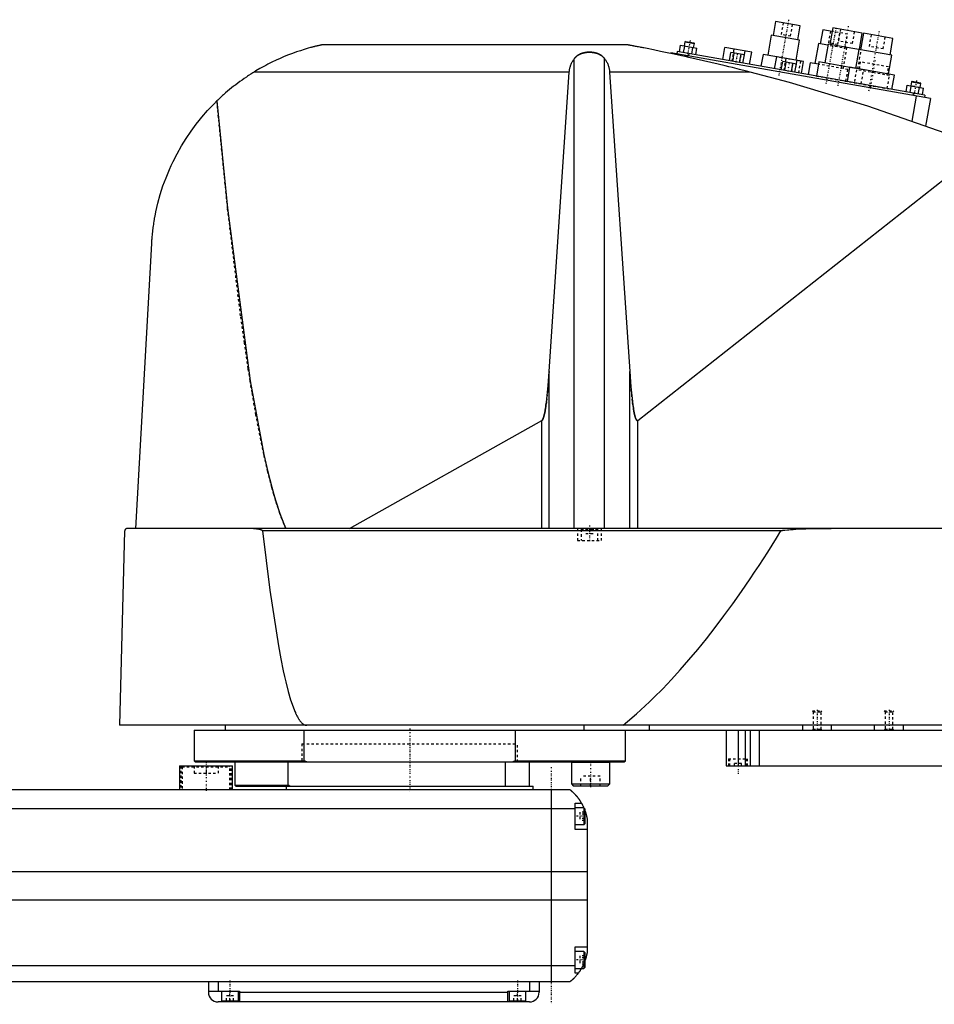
# Model space of a CAD drawing. Extents: x -181 to 1056, y -82 to 389.
# Tile 2 of 3: x 437 to 819, y -82 to 329. Entities that reach past the tile are written whole.
import ezdxf

# ---------------------------------------------------------------- set-up
doc = ezdxf.new("R2010")
doc.units = 0
doc.linetypes.add('CENTER', pattern=[1.5, 0.45, -0.5, 0.05, -0.5])
doc.linetypes.add('DASHED', pattern=[2, 1, -1])
for name, color, linetype in [('AM_0', 7, 'CONTINUOUS'), ('AM_3', 7, 'DASHED'), ('AM_7', 7, 'CENTER')]:
    doc.layers.add(name, color=color, linetype=linetype)

msp = doc.modelspace()

# ---------------------------------------------------------------- linework, layer by layer
at = {"layer": 'AM_0', "color": 7, "linetype": 'CONTINUOUS'}
for p, q in [((752.65, 328.29), (751.61, 322.39)), ((762.99, 326.47), (752.65, 328.29)), ((761.95, 320.56), (762.99, 326.47)), ((772.35, 324.82), (771.3, 318.91)), ((776.28, 324.13), (772.35, 324.82)), ((776.55, 325.6), (775.33, 318.71)), ((788.86, 323.43), (776.55, 325.6)), ((750.87, 322.52), (749.39, 314.15)), ((762.69, 320.43), (750.87, 322.52)), ((787.64, 316.54), (788.86, 323.43)), ((789.35, 323.35), (788.13, 316.45)), ((801.66, 321.18), (789.35, 323.35)), ((800.44, 314.28), (801.66, 321.18)), ((690.94, 318.5), (563.33, 318.5)), ((712.56, 315.56), (713.05, 318.32)), ((713.05, 318.32), (719.87, 317.12)), ((714.27, 315.26), (714.75, 318.02)), ((714.85, 319.78), (714.54, 318.06)), ((715.14, 319.98), (714.85, 319.78)), ((714.85, 319.78), (718.79, 319.08)), ((715.14, 319.98), (718.58, 319.37)), ((717.68, 314.66), (718.17, 317.42)), ((718.48, 317.36), (718.79, 319.08)), ((718.79, 319.08), (718.58, 319.37)), ((719.39, 314.36), (719.87, 317.12)), ((730.6, 312.38), (731.49, 317.4)), ((742.71, 315.42), (731.49, 317.4)), ((735.14, 315.14), (735.42, 316.71)), ((761.23, 312.16), (762.69, 320.43)), ((770.57, 319.04), (769.09, 310.67)), ((774.5, 318.35), (770.57, 319.04)), ((774.59, 318.84), (773.2, 310.96)), ((788.14, 316.45), (774.59, 318.84)), ((787.39, 316.58), (786, 308.7)), ((801.18, 314.15), (787.39, 316.58)), ((668.66, 116.6), (668.66, 312.71)), ((681.34, 116.6), (681.34, 312.71)), ((708.96, 315.18), (708.91, 314.91)), ((817.29, 296.08), (708.96, 315.18)), ((711.6, 315.73), (711.42, 314.75)), ((815, 297.5), (711.6, 315.73)), ((714.87, 314.14), (714.78, 313.64)), ((716.52, 314.86), (716.35, 313.88)), ((733.37, 311.89), (733.98, 315.34)), ((739.67, 314.34), (733.98, 315.34)), ((734.79, 311.64), (735.4, 315.09)), ((737.64, 311.14), (738.24, 314.59)), ((739.06, 310.89), (739.95, 315.91)), ((739.06, 310.89), (739.67, 314.34)), ((741.83, 310.4), (742.71, 315.42)), ((747.42, 314.49), (746.56, 309.57)), ((753.13, 313.49), (747.42, 314.49)), ((752.27, 308.56), (753.15, 313.58)), ((764.38, 311.6), (753.15, 313.58)), ((756.81, 311.32), (757.08, 312.89)), ((799.79, 306.27), (801.18, 314.15)), ((755.04, 308.07), (755.65, 311.52)), ((761.33, 310.52), (755.65, 311.52)), ((756.46, 307.82), (757.07, 311.27)), ((759.3, 307.32), (759.91, 310.77)), ((760.72, 307.07), (761.33, 310.52)), ((760.73, 307.07), (761.61, 312.09)), ((763.49, 306.58), (764.38, 311.6)), ((767.12, 311.02), (766.25, 306.1)), ((770.57, 310.41), (767.12, 311.02)), ((770.74, 311.4), (769.7, 305.49)), ((786.01, 308.71), (770.74, 311.4)), ((783.54, 309.14), (782.5, 303.23)), ((802.25, 305.84), (783.54, 309.14)), ((666.57, 307.16), (535.05, 307.16)), ((658.17, 182.23), (666.57, 307.16)), ((742.03, 307.16), (683.43, 307.16)), ((683.43, 307.16), (691.83, 182.23)), ((801.21, 299.93), (802.25, 305.84)), ((807.1, 298.89), (807.59, 301.64)), ((807.59, 301.64), (814.41, 300.44)), ((808.81, 298.59), (809.3, 301.34)), ((809.39, 303.1), (809.08, 301.38)), ((809.68, 303.31), (809.39, 303.1)), ((809.39, 303.1), (813.33, 302.41)), ((809.68, 303.31), (813.12, 302.7)), ((812.22, 297.99), (812.71, 300.74)), ((813.02, 300.69), (813.33, 302.41)), ((813.33, 302.41), (813.12, 302.7)), ((813.93, 297.69), (814.41, 300.44)), ((811.38, 297.12), (809.53, 286.63)), ((810.08, 298.37), (809.9, 297.38)), ((815, 297.5), (814.83, 296.52)), ((817.29, 296.08), (815.26, 284.59)), ((695.22, 161.75), (839.33, 275.44)), ((485.65, 116.6), (492.34, 235.56)), ((658.17, 116.6), (658.17, 182.23)), ((691.83, 116.6), (691.83, 182.23)), ((574.82, 116.6), (655.15, 161.71)), ((655.15, 116.6), (655.15, 161.71)), ((695.22, 116.6), (695.22, 161.75)), ((481.05, 115.63), (478.96, 34.5)), ((1052.45, 116.6), (482.05, 116.6)), ((754.88, 115.63), (538.61, 115.63)), ((1055.5, 34.5), (478.96, 34.5)), ((523, 34.5), (523, 32.5)), ((672.83, 32.5), (672.83, 34.5)), ((700, 32.5), (700, 34.5)), ((764, 32.5), (764, 34.5)), ((776, 32.5), (776, 34.5)), ((794, 32.5), (794, 34.5)), ((806, 32.5), (806, 34.5)), ((510, 32.5), (510, 19.7)), ((510, 32.5), (1050, 32.5)), ((555.98, 19.7), (555.98, 32.5)), ((644.02, 32.5), (644.02, 19.7)), ((690, 19.7), (690, 32.5)), ((732, 32.5), (732, 17.5)), ((737, 32.5), (737, 17.5)), ((740, 32.5), (740, 17.5)), ((742, 32.5), (742, 17.5)), ((745.84, 32.5), (745.84, 17.5)), ((504, 17.5), (504, 7.5)), ((504, 17.5), (526, 17.5)), ((510, 19.7), (510.5, 19.2)), ((510, 19.7), (555.98, 19.7)), ((510.5, 19.2), (689.5, 19.2)), ((526, 7.5), (526, 17.5)), ((527, 19.2), (527, 9.5)), ((549.28, 9.5), (549.28, 19.2)), ((557.01, 19.2), (555.98, 19.7)), ((640, 9), (640, 19.2)), ((644.02, 19.7), (642.99, 19.2)), ((644.02, 19.7), (690, 19.7)), ((650, 9), (650, 19.2)), ((667.55, 19.2), (667.45, 19.1)), ((667.45, 19.1), (667.45, 10)), ((667.45, 19.1), (683.45, 19.1)), ((683.45, 19.1), (683.37, 19.19)), ((683.45, 10), (683.45, 19.1)), ((689.5, 19.2), (690, 19.7)), ((732, 17.5), (1040, 17.5)), ((527, 9.5), (527.5, 9)), ((527, 9.5), (549.28, 9.5)), ((527.5, 9), (651.5, 9)), ((548.5, 9), (548.5, 7.5)), ((550, 9), (549.28, 9.5)), ((651.5, 7.5), (651.5, 9)), ((667.45, 10), (668.25, 9.2)), ((667.45, 10), (683.45, 10)), ((668.25, 9.2), (682.65, 9.2)), ((682.65, 9.2), (683.45, 10)), ((667, 7.5), (-83, 7.5)), ((659, 7.5), (659, -72.5)), ((669, -9), (669, 2)), ((669, 2), (671.65, 2)), ((672.6, 0), (669, 0)), ((672.6, 0), (672.6, -7)), ((-85, -0.2), (669, -0.2)), ((673, -0.4), (672.6, 0)), ((673, -0.4), (673, -6.6)), ((669, -7), (672.6, -7)), ((672.6, -7), (673, -6.6)), ((674, -4.5), (674, -60.5)), ((674, -9), (669, -9)), ((-90, -26.54), (674, -26.54)), ((-90, -38.4), (674, -38.4)), ((669, -58), (674, -58)), ((669, -69), (669, -58)), ((672.6, -60), (669, -60)), ((673, -60.4), (672.6, -60)), ((672.6, -60), (672.6, -67)), ((673, -60.4), (673, -66.6)), ((-85, -65.78), (669, -65.78)), ((669, -67), (672.6, -67)), ((670.34, -69), (669, -69)), ((672.6, -67), (673, -66.6)), ((-83, -72.5), (667, -72.5)), ((516, -72.5), (516, -77)), ((520, -72.5), (520, -76.5)), ((650, -72.5), (650, -76.5)), ((654, -72.5), (654, -77)), ((516, -76.5), (529, -76.5)), ((521.5, -76.5), (521.5, -80.5)), ((528.5, -80.5), (528.5, -76.5)), ((529, -76.5), (529, -81)), ((529, -77), (641, -77)), ((641, -76.5), (654, -76.5)), ((641, -81), (641, -76.5)), ((641.5, -76.5), (641.5, -80.5)), ((648.5, -80.5), (648.5, -76.5)), ((650, -81), (520, -81)), ((521.5, -80.5), (528.5, -80.5)), ((525, -81), (525, -80.5)), ((641.5, -80.5), (648.5, -80.5)), ((645, -81), (645, -80.5))]:
    msp.add_line(p, q, dxfattribs=at)
for points in [[(563.33, 318.5, 0), (563.33, 318.5, 0), (563.33, 318.5, 0), (563.33, 318.5, 0), (563.33, 318.5, 0), (563.33, 318.5, 0), (563.32, 318.5, 0), (563.32, 318.5, 0), (563.31, 318.5, 0), (563.3, 318.49, 0), (563.3, 318.49, 0), (563.29, 318.49, 0), (563.29, 318.49, 0), (563.28, 318.49, 0), (563.27, 318.49, 0), (563.26, 318.48, 0), (563.24, 318.48, 0), (563.23, 318.48, 0), (563.22, 318.48, 0), (563.22, 318.48, 0), (563.2, 318.47, 0), (563.19, 318.47, 0), (563.18, 318.47, 0), (563.17, 318.47, 0), (563.15, 318.46, 0), (563.13, 318.46, 0), (563.13, 318.46, 0), (563.12, 318.45, 0), (563.1, 318.45, 0), (563.07, 318.44, 0), (563.05, 318.44, 0), (563.03, 318.44, 0), (563.01, 318.43, 0), (563, 318.43, 0), (562.99, 318.42, 0), (562.96, 318.42, 0), (562.94, 318.41, 0), (562.91, 318.41, 0), (562.89, 318.4, 0), (562.86, 318.4, 0), (562.84, 318.39, 0), (562.83, 318.39, 0), (562.8, 318.39, 0), (562.78, 318.38, 0), (562.67, 318.36, 0), (562.48, 318.31, 0), (562.28, 318.27, 0), (562.18, 318.24, 0), (562.07, 318.22, 0), (561.86, 318.17, 0), (561.65, 318.12, 0), (561.42, 318.07, 0), (561.19, 318.01, 0), (560.95, 317.96, 0), (560.83, 317.93, 0), (560.71, 317.9, 0), (560.46, 317.83, 0), (560.2, 317.77, 0), (560.07, 317.74, 0), (559.94, 317.7, 0), (559.68, 317.64, 0), (559.41, 317.57, 0), (559.28, 317.53, 0), (559.14, 317.5, 0), (558.87, 317.42, 0), (558.6, 317.35, 0), (557.62, 317.08, 0), (555.96, 316.59, 0), (554.36, 316.09, 0), (552.74, 315.54, 0), (551.07, 314.95, 0), (550.23, 314.63, 0), (549.37, 314.3, 0), (547.66, 313.61, 0), (545.93, 312.87, 0), (544.2, 312.08, 0), (542.47, 311.26, 0), (540.77, 310.4, 0), (539.92, 309.95, 0), (539.09, 309.5, 0), (537.44, 308.58, 0), (535.83, 307.64, 0), (535.05, 307.16, 0)], [(742.03, 307.16, 0), (740.59, 307.53, 0), (737.67, 308.27, 0), (734.69, 309.01, 0), (733.19, 309.37, 0), (731.68, 309.74, 0), (728.64, 310.47, 0), (725.58, 311.19, 0), (722.52, 311.91, 0), (719.46, 312.6, 0), (716.41, 313.28, 0), (714.9, 313.62, 0), (713.39, 313.95, 0), (710.41, 314.59, 0), (707.47, 315.21, 0), (704.59, 315.81, 0), (701.78, 316.39, 0), (699.05, 316.93, 0), (697.64, 317.21, 0), (697.41, 317.26, 0), (696.93, 317.35, 0), (696.46, 317.44, 0), (696.22, 317.49, 0), (695.99, 317.53, 0), (695.52, 317.63, 0), (695.06, 317.71, 0), (694.6, 317.8, 0), (694.16, 317.89, 0), (693.73, 317.97, 0), (693.52, 318.01, 0), (693.31, 318.05, 0), (692.91, 318.13, 0), (692.53, 318.2, 0), (692.32, 318.24, 0), (692.26, 318.25, 0), (692.2, 318.26, 0), (692.17, 318.27, 0), (692.14, 318.27, 0), (692.08, 318.28, 0), (692.03, 318.29, 0), (691.97, 318.31, 0), (691.91, 318.32, 0), (691.86, 318.33, 0), (691.83, 318.33, 0), (691.8, 318.34, 0), (691.74, 318.35, 0), (691.69, 318.36, 0), (691.64, 318.37, 0), (691.58, 318.38, 0), (691.53, 318.39, 0), (691.51, 318.39, 0), (691.48, 318.4, 0), (691.44, 318.41, 0), (691.39, 318.41, 0), (691.37, 318.42, 0), (691.35, 318.42, 0), (691.3, 318.43, 0), (691.26, 318.44, 0), (691.24, 318.44, 0), (691.22, 318.45, 0), (691.19, 318.45, 0), (691.15, 318.46, 0), (691.12, 318.47, 0), (691.09, 318.47, 0), (691.06, 318.48, 0), (691.05, 318.48, 0), (691.04, 318.48, 0), (691.02, 318.48, 0), (691, 318.49, 0), (690.98, 318.49, 0), (690.96, 318.49, 0), (690.95, 318.5, 0), (690.95, 318.5, 0), (690.94, 318.5, 0), (690.94, 318.5, 0), (690.94, 318.5, 0), (690.94, 318.5, 0)], [(666.57, 307.16, 0), (666.58, 307.32, 0), (666.61, 307.65, 0), (666.66, 307.97, 0), (666.68, 308.13, 0), (666.71, 308.3, 0), (666.78, 308.62, 0), (666.85, 308.94, 0), (666.94, 309.26, 0), (667.03, 309.57, 0), (667.14, 309.89, 0), (667.2, 310.04, 0), (667.26, 310.2, 0), (667.39, 310.51, 0), (667.52, 310.81, 0), (667.67, 311.11, 0), (667.83, 311.41, 0), (668, 311.71, 0), (668.08, 311.86, 0), (668.17, 312, 0), (668.36, 312.29, 0), (668.56, 312.57, 0), (668.66, 312.71, 0)], [(668.66, 312.71, 0), (668.7, 312.76, 0), (668.77, 312.86, 0), (668.85, 312.95, 0), (668.89, 313, 0), (668.93, 313.05, 0), (669.01, 313.14, 0), (669.09, 313.24, 0), (669.18, 313.33, 0), (669.27, 313.42, 0), (669.37, 313.51, 0), (669.41, 313.56, 0), (669.46, 313.6, 0), (669.56, 313.69, 0), (669.66, 313.77, 0), (669.76, 313.85, 0), (669.86, 313.93, 0), (669.97, 314.01, 0), (670.02, 314.05, 0), (670.07, 314.09, 0), (670.18, 314.16, 0), (670.29, 314.23, 0), (670.34, 314.26, 0), (670.4, 314.3, 0), (670.51, 314.36, 0), (670.61, 314.42, 0), (670.67, 314.45, 0), (670.72, 314.48, 0), (670.83, 314.54, 0), (670.95, 314.59, 0), (671.06, 314.65, 0), (671.18, 314.7, 0), (671.3, 314.75, 0), (671.36, 314.78, 0), (671.42, 314.8, 0), (671.54, 314.85, 0), (671.67, 314.9, 0), (671.79, 314.94, 0), (671.92, 314.99, 0), (672.05, 315.03, 0), (672.12, 315.05, 0), (672.19, 315.07, 0), (672.32, 315.1, 0), (672.45, 315.14, 0), (672.59, 315.17, 0), (672.72, 315.2, 0), (672.86, 315.23, 0), (672.93, 315.25, 0), (673, 315.26, 0), (673.14, 315.28, 0), (673.28, 315.31, 0), (673.41, 315.33, 0), (673.55, 315.35, 0), (673.69, 315.37, 0), (673.76, 315.37, 0), (673.83, 315.38, 0), (673.97, 315.4, 0), (674.11, 315.41, 0), (674.25, 315.42, 0), (674.39, 315.43, 0), (674.53, 315.43, 0), (674.59, 315.44, 0), (674.66, 315.44, 0), (674.8, 315.44, 0), (674.93, 315.44, 0), (675, 315.44, 0), (675.07, 315.44, 0), (675.2, 315.44, 0), (675.34, 315.44, 0), (675.41, 315.44, 0), (675.47, 315.43, 0), (675.61, 315.43, 0), (675.75, 315.42, 0), (675.89, 315.41, 0), (676.03, 315.4, 0), (676.17, 315.38, 0), (676.24, 315.37, 0), (676.31, 315.37, 0), (676.45, 315.35, 0), (676.59, 315.33, 0), (676.72, 315.31, 0), (676.86, 315.28, 0), (677, 315.26, 0), (677.07, 315.25, 0), (677.14, 315.23, 0), (677.28, 315.2, 0), (677.41, 315.17, 0), (677.55, 315.14, 0), (677.68, 315.1, 0), (677.81, 315.07, 0), (677.88, 315.05, 0), (677.95, 315.03, 0), (678.08, 314.99, 0), (678.21, 314.94, 0), (678.33, 314.9, 0), (678.46, 314.85, 0), (678.58, 314.8, 0), (678.64, 314.78, 0), (678.7, 314.75, 0), (678.82, 314.7, 0), (678.94, 314.65, 0), (679.05, 314.59, 0), (679.17, 314.54, 0), (679.28, 314.48, 0), (679.33, 314.45, 0), (679.39, 314.42, 0), (679.49, 314.36, 0), (679.6, 314.3, 0), (679.66, 314.26, 0), (679.71, 314.23, 0), (679.82, 314.16, 0), (679.93, 314.09, 0), (679.98, 314.05, 0), (680.03, 314.01, 0), (680.14, 313.93, 0), (680.24, 313.85, 0), (680.34, 313.77, 0), (680.44, 313.69, 0), (680.54, 313.6, 0), (680.59, 313.56, 0), (680.63, 313.51, 0), (680.73, 313.42, 0), (680.82, 313.33, 0), (680.91, 313.24, 0), (680.99, 313.14, 0), (681.07, 313.05, 0), (681.11, 313, 0), (681.15, 312.95, 0), (681.23, 312.86, 0), (681.3, 312.76, 0), (681.34, 312.71, 0)], [(681.34, 312.71, 0), (681.44, 312.57, 0), (681.64, 312.29, 0), (681.83, 312, 0), (681.92, 311.86, 0), (682, 311.71, 0), (682.17, 311.41, 0), (682.33, 311.11, 0), (682.48, 310.81, 0), (682.61, 310.51, 0), (682.74, 310.2, 0), (682.8, 310.04, 0), (682.86, 309.89, 0), (682.97, 309.57, 0), (683.06, 309.26, 0), (683.15, 308.94, 0), (683.22, 308.62, 0), (683.29, 308.3, 0), (683.32, 308.13, 0), (683.34, 307.97, 0), (683.39, 307.65, 0), (683.42, 307.32, 0), (683.43, 307.16, 0)], [(535.05, 307.16, 0), (534.58, 306.87, 0), (533.66, 306.29, 0), (532.74, 305.69, 0), (532.28, 305.39, 0), (531.83, 305.08, 0), (530.93, 304.47, 0), (530.03, 303.84, 0), (529.14, 303.2, 0), (528.26, 302.55, 0), (527.39, 301.89, 0), (526.96, 301.55, 0), (526.53, 301.21, 0), (525.67, 300.53, 0), (524.82, 299.84, 0), (523.98, 299.14, 0), (523.15, 298.42, 0), (522.33, 297.7, 0), (521.92, 297.33, 0), (521.52, 296.97, 0), (520.71, 296.22, 0), (519.92, 295.47, 0), (519.53, 295.09, 0)], [(839.33, 275.44, 0), (823.4, 281.59, 0), (791.19, 292.86, 0), (758.52, 302.74, 0), (742.03, 307.16, 0)], [(492.34, 235.56, 0), (492.36, 235.89, 0), (492.4, 236.54, 0), (492.45, 237.19, 0), (492.47, 237.52, 0), (492.5, 237.84, 0), (492.56, 238.49, 0), (492.62, 239.13, 0), (492.68, 239.78, 0), (492.75, 240.42, 0), (492.82, 241.06, 0), (492.86, 241.37, 0), (492.9, 241.69, 0), (492.98, 242.33, 0), (493.07, 242.96, 0), (493.16, 243.59, 0), (493.25, 244.21, 0), (493.35, 244.84, 0), (493.4, 245.15, 0), (493.45, 245.46, 0), (493.56, 246.09, 0), (493.67, 246.71, 0), (493.73, 247.01, 0), (494.09, 248.86, 0), (494.93, 252.5, 0), (495.91, 256.08, 0), (497.03, 259.6, 0), (498.3, 263.06, 0), (499.7, 266.46, 0), (500.45, 268.14, 0), (501.24, 269.81, 0), (502.91, 273.09, 0), (504.72, 276.3, 0), (506.67, 279.43, 0), (508.74, 282.49, 0), (510.93, 285.46, 0), (512.07, 286.91, 0), (513.25, 288.34, 0), (515.68, 291.12, 0), (518.22, 293.79, 0), (519.53, 295.09, 0)], [(519.53, 295.09, 0), (524, 250.31, 0), (533.41, 178.3, 0), (539.13, 147.55, 0), (540.78, 140.33, 0), (542.45, 133.82, 0), (543.28, 130.82, 0), (544.12, 128.01, 0), (545.8, 122.91, 0), (547.49, 118.52, 0), (548.33, 116.6, 0)], [(655.15, 161.71, 0), (655.16, 161.71, 0), (655.16, 161.71, 0), (655.17, 161.72, 0), (655.17, 161.72, 0), (655.17, 161.72, 0), (655.18, 161.72, 0), (655.18, 161.73, 0), (655.19, 161.73, 0), (655.19, 161.73, 0), (655.2, 161.74, 0), (655.2, 161.74, 0), (655.2, 161.74, 0), (655.21, 161.74, 0), (655.21, 161.75, 0), (655.23, 161.76, 0), (655.25, 161.78, 0), (655.26, 161.79, 0), (655.29, 161.82, 0), (655.32, 161.85, 0), (655.35, 161.89, 0), (655.38, 161.93, 0), (655.41, 161.98, 0), (655.43, 162, 0), (655.44, 162.02, 0), (655.47, 162.07, 0), (655.5, 162.13, 0), (655.53, 162.18, 0), (655.56, 162.24, 0), (655.59, 162.31, 0), (655.61, 162.34, 0), (655.62, 162.37, 0), (655.65, 162.44, 0), (655.68, 162.52, 0), (655.7, 162.56, 0), (655.71, 162.6, 0), (655.74, 162.68, 0), (655.77, 162.76, 0), (655.79, 162.8, 0), (655.8, 162.85, 0), (655.83, 162.94, 0), (655.86, 163.03, 0), (655.97, 163.38, 0), (656.15, 164.08, 0), (656.32, 164.9, 0), (656.5, 165.83, 0), (656.67, 166.88, 0), (656.76, 167.44, 0), (656.84, 168.04, 0), (657.01, 169.31, 0), (657.17, 170.69, 0), (657.73, 176.38, 0), (658.17, 182.23, 0)], [(691.83, 182.23, 0), (692.32, 175.77, 0), (692.95, 169.66, 0), (693.13, 168.22, 0), (693.32, 166.92, 0), (693.42, 166.32, 0), (693.52, 165.75, 0), (693.71, 164.73, 0), (693.91, 163.86, 0), (694.11, 163.13, 0), (694.22, 162.77, 0), (694.26, 162.67, 0), (694.29, 162.59, 0), (694.31, 162.54, 0), (694.32, 162.5, 0), (694.36, 162.42, 0), (694.39, 162.34, 0), (694.42, 162.27, 0), (694.46, 162.2, 0), (694.49, 162.14, 0), (694.51, 162.11, 0), (694.52, 162.08, 0), (694.56, 162.02, 0), (694.59, 161.97, 0), (694.61, 161.94, 0), (694.63, 161.92, 0), (694.66, 161.88, 0), (694.69, 161.84, 0), (694.71, 161.82, 0), (694.73, 161.8, 0), (694.76, 161.77, 0), (694.78, 161.75, 0), (694.79, 161.75, 0), (694.79, 161.74, 0), (694.79, 161.74, 0), (694.8, 161.74, 0), (694.8, 161.74, 0), (694.81, 161.73, 0), (694.81, 161.73, 0), (694.82, 161.72, 0), (694.83, 161.72, 0), (694.83, 161.72, 0), (694.83, 161.72, 0), (694.84, 161.71, 0), (694.84, 161.71, 0), (694.85, 161.71, 0), (694.85, 161.7, 0), (694.86, 161.7, 0), (694.86, 161.7, 0), (694.87, 161.7, 0), (694.87, 161.7, 0), (694.88, 161.69, 0), (694.88, 161.69, 0), (694.89, 161.69, 0), (694.89, 161.69, 0), (694.9, 161.69, 0), (694.9, 161.68, 0), (694.9, 161.68, 0), (694.91, 161.68, 0), (694.91, 161.68, 0), (694.92, 161.68, 0), (694.92, 161.68, 0), (694.93, 161.68, 0), (694.93, 161.68, 0), (694.93, 161.67, 0), (694.94, 161.67, 0), (694.94, 161.67, 0), (694.95, 161.67, 0), (694.96, 161.67, 0), (694.96, 161.67, 0), (694.96, 161.67, 0), (694.97, 161.67, 0), (694.97, 161.67, 0), (694.98, 161.67, 0), (694.98, 161.67, 0), (694.99, 161.67, 0), (694.99, 161.67, 0), (695, 161.67, 0), (695, 161.67, 0), (695.01, 161.67, 0), (695.01, 161.67, 0), (695.02, 161.67, 0), (695.02, 161.67, 0), (695.03, 161.67, 0), (695.03, 161.67, 0), (695.03, 161.67, 0), (695.04, 161.67, 0), (695.05, 161.67, 0), (695.05, 161.67, 0), (695.06, 161.67, 0), (695.06, 161.67, 0), (695.07, 161.67, 0), (695.07, 161.67, 0), (695.07, 161.68, 0), (695.08, 161.68, 0), (695.08, 161.68, 0), (695.09, 161.68, 0), (695.1, 161.68, 0), (695.1, 161.68, 0), (695.1, 161.68, 0), (695.11, 161.69, 0), (695.11, 161.69, 0), (695.12, 161.69, 0), (695.12, 161.69, 0), (695.12, 161.69, 0), (695.13, 161.7, 0), (695.13, 161.7, 0), (695.14, 161.7, 0), (695.14, 161.7, 0), (695.15, 161.71, 0), (695.15, 161.71, 0), (695.16, 161.71, 0), (695.16, 161.71, 0), (695.17, 161.72, 0), (695.17, 161.72, 0), (695.17, 161.72, 0), (695.18, 161.73, 0), (695.19, 161.73, 0), (695.19, 161.73, 0), (695.2, 161.74, 0), (695.2, 161.74, 0), (695.2, 161.74, 0), (695.21, 161.75, 0), (695.21, 161.75, 0), (695.22, 161.75, 0)], [(482.05, 116.6, 0), (482.02, 116.6, 0), (481.96, 116.6, 0), (481.89, 116.59, 0), (481.86, 116.58, 0), (481.83, 116.58, 0), (481.77, 116.56, 0), (481.71, 116.54, 0), (481.64, 116.51, 0), (481.58, 116.48, 0), (481.52, 116.45, 0), (481.49, 116.43, 0), (481.46, 116.41, 0), (481.4, 116.36, 0), (481.34, 116.31, 0), (481.29, 116.25, 0), (481.24, 116.18, 0), (481.21, 116.14, 0), (481.2, 116.13, 0), (481.19, 116.11, 0), (481.19, 116.1, 0), (481.18, 116.1, 0), (481.17, 116.08, 0), (481.17, 116.07, 0), (481.16, 116.06, 0), (481.16, 116.05, 0), (481.15, 116.03, 0), (481.14, 116.01, 0), (481.14, 116.01, 0), (481.13, 116, 0), (481.12, 115.98, 0), (481.12, 115.96, 0), (481.11, 115.94, 0), (481.1, 115.92, 0), (481.09, 115.89, 0), (481.09, 115.88, 0), (481.09, 115.87, 0), (481.08, 115.85, 0), (481.08, 115.82, 0), (481.07, 115.8, 0), (481.07, 115.78, 0), (481.07, 115.78, 0), (481.06, 115.77, 0), (481.06, 115.77, 0), (481.06, 115.77, 0), (481.06, 115.76, 0), (481.06, 115.76, 0), (481.06, 115.75, 0), (481.06, 115.75, 0), (481.06, 115.74, 0), (481.06, 115.74, 0), (481.06, 115.74, 0), (481.06, 115.73, 0), (481.06, 115.73, 0), (481.06, 115.72, 0), (481.06, 115.72, 0), (481.06, 115.71, 0), (481.06, 115.71, 0), (481.06, 115.71, 0), (481.06, 115.7, 0), (481.05, 115.7, 0), (481.05, 115.69, 0), (481.05, 115.69, 0), (481.05, 115.68, 0), (481.05, 115.68, 0), (481.05, 115.67, 0), (481.05, 115.67, 0), (481.05, 115.67, 0), (481.05, 115.66, 0), (481.05, 115.66, 0), (481.05, 115.65, 0), (481.05, 115.64, 0), (481.05, 115.64, 0), (481.05, 115.64, 0), (481.05, 115.63, 0), (481.05, 115.63, 0), (481.05, 115.63, 0)], [(534.85, 116.6, 0), (534.95, 116.6, 0), (535.17, 116.6, 0), (535.38, 116.59, 0), (535.5, 116.58, 0), (535.61, 116.58, 0), (535.83, 116.56, 0), (536.06, 116.54, 0), (536.29, 116.51, 0), (536.51, 116.48, 0), (536.74, 116.45, 0), (536.85, 116.43, 0), (536.97, 116.41, 0), (537.19, 116.36, 0), (537.41, 116.31, 0), (537.62, 116.26, 0), (537.83, 116.19, 0), (537.94, 116.15, 0), (537.98, 116.13, 0), (538.01, 116.12, 0), (538.03, 116.11, 0), (538.04, 116.11, 0), (538.08, 116.09, 0), (538.11, 116.08, 0), (538.13, 116.07, 0), (538.15, 116.06, 0), (538.18, 116.05, 0), (538.21, 116.03, 0), (538.23, 116.02, 0), (538.25, 116.01, 0), (538.28, 115.99, 0), (538.31, 115.97, 0), (538.35, 115.95, 0), (538.38, 115.93, 0), (538.41, 115.91, 0), (538.42, 115.9, 0), (538.44, 115.88, 0), (538.47, 115.86, 0), (538.49, 115.84, 0), (538.52, 115.81, 0), (538.53, 115.79, 0), (538.54, 115.79, 0), (538.54, 115.78, 0), (538.54, 115.78, 0), (538.54, 115.78, 0), (538.55, 115.77, 0), (538.55, 115.77, 0), (538.55, 115.76, 0), (538.56, 115.76, 0), (538.56, 115.75, 0), (538.56, 115.75, 0), (538.57, 115.75, 0), (538.57, 115.74, 0), (538.57, 115.74, 0), (538.57, 115.73, 0), (538.58, 115.73, 0), (538.58, 115.73, 0), (538.58, 115.72, 0), (538.58, 115.72, 0), (538.58, 115.71, 0), (538.59, 115.71, 0), (538.59, 115.7, 0), (538.59, 115.7, 0), (538.59, 115.69, 0), (538.6, 115.68, 0), (538.6, 115.68, 0), (538.6, 115.68, 0), (538.6, 115.67, 0), (538.6, 115.67, 0), (538.6, 115.66, 0), (538.6, 115.65, 0), (538.61, 115.65, 0), (538.61, 115.65, 0), (538.61, 115.64, 0), (538.61, 115.64, 0), (538.61, 115.63, 0), (538.61, 115.63, 0)], [(538.61, 115.63, 0), (541.63, 90.92, 0), (545.19, 67.7, 0), (546.21, 62.19, 0), (547.23, 57.17, 0), (547.74, 54.85, 0), (548.25, 52.66, 0), (549.28, 48.64, 0), (550.31, 45.12, 0), (551.33, 42.11, 0), (551.93, 40.58, 0), (552.11, 40.17, 0), (552.28, 39.78, 0), (552.36, 39.59, 0), (552.45, 39.41, 0), (552.62, 39.04, 0), (552.79, 38.69, 0), (552.96, 38.36, 0), (553.13, 38.04, 0), (553.31, 37.73, 0), (553.39, 37.58, 0), (553.48, 37.44, 0), (553.65, 37.16, 0), (553.82, 36.89, 0), (553.91, 36.76, 0), (553.99, 36.64, 0), (554.16, 36.4, 0), (554.34, 36.18, 0), (554.42, 36.07, 0), (554.51, 35.97, 0), (554.68, 35.77, 0), (554.85, 35.59, 0), (555.02, 35.42, 0), (555.2, 35.27, 0), (555.37, 35.13, 0), (555.45, 35.07, 0), (555.54, 35, 0), (555.71, 34.89, 0), (555.88, 34.8, 0), (556.05, 34.71, 0), (556.16, 34.67, 0), (556.18, 34.66, 0), (556.21, 34.65, 0), (556.23, 34.64, 0), (556.24, 34.64, 0), (556.27, 34.63, 0), (556.3, 34.62, 0), (556.33, 34.61, 0), (556.36, 34.6, 0), (556.38, 34.59, 0), (556.4, 34.59, 0), (556.41, 34.58, 0), (556.44, 34.57, 0), (556.47, 34.57, 0), (556.48, 34.56, 0), (556.5, 34.56, 0), (556.53, 34.55, 0), (556.56, 34.55, 0), (556.57, 34.54, 0), (556.58, 34.54, 0), (556.61, 34.54, 0), (556.64, 34.53, 0), (556.67, 34.53, 0), (556.7, 34.52, 0), (556.73, 34.52, 0), (556.74, 34.52, 0), (556.76, 34.51, 0), (556.79, 34.51, 0), (556.81, 34.51, 0), (556.84, 34.51, 0), (556.87, 34.5, 0), (556.9, 34.5, 0), (556.91, 34.5, 0), (556.93, 34.5, 0), (556.96, 34.5, 0), (556.99, 34.5, 0), (557, 34.5, 0)], [(689.11, 34.5, 0), (690.94, 36.03, 0), (694.59, 39.2, 0), (698.25, 42.54, 0), (700.07, 44.28, 0), (701.9, 46.05, 0), (705.56, 49.73, 0), (709.21, 53.57, 0), (712.86, 57.57, 0), (716.52, 61.75, 0), (720.17, 66.09, 0), (722, 68.32, 0), (723.83, 70.6, 0), (727.48, 75.27, 0), (731.13, 80.11, 0), (734.79, 85.12, 0), (738.44, 90.29, 0), (742.09, 95.63, 0), (743.92, 98.36, 0), (745.75, 101.13, 0), (749.4, 106.81, 0), (753.05, 112.65, 0), (754.88, 115.63, 0)], [(754.88, 115.63, 0), (754.88, 115.63, 0), (754.88, 115.63, 0), (754.88, 115.63, 0), (754.88, 115.63, 0), (754.88, 115.63, 0), (754.88, 115.63, 0), (754.88, 115.63, 0), (754.88, 115.63, 0), (754.89, 115.64, 0), (754.89, 115.64, 0), (754.89, 115.64, 0), (754.89, 115.65, 0), (754.9, 115.65, 0), (754.9, 115.65, 0), (754.9, 115.66, 0), (754.91, 115.66, 0), (754.91, 115.66, 0), (754.91, 115.66, 0), (754.92, 115.66, 0), (754.92, 115.67, 0), (754.93, 115.67, 0), (754.93, 115.67, 0), (754.94, 115.68, 0), (754.94, 115.68, 0), (754.94, 115.68, 0), (754.94, 115.68, 0), (754.95, 115.68, 0), (754.95, 115.69, 0), (754.97, 115.69, 0), (755, 115.71, 0), (755.03, 115.72, 0), (755.06, 115.73, 0), (755.09, 115.74, 0), (755.12, 115.75, 0), (755.13, 115.75, 0), (755.15, 115.76, 0), (755.18, 115.76, 0), (755.21, 115.77, 0), (755.31, 115.8, 0), (755.41, 115.82, 0), (755.5, 115.83, 0), (755.7, 115.87, 0), (755.89, 115.9, 0), (756.58, 115.98, 0), (757.7, 116.09, 0), (758.26, 116.13, 0), (758.82, 116.17, 0), (759.97, 116.24, 0), (761.14, 116.3, 0), (765.33, 116.45, 0), (772.51, 116.59, 0), (775.92, 116.6, 0)], [(667, 7.5, 0), (667, 7.5, 0), (667, 7.5, 0), (667, 7.5, 0), (667.01, 7.5, 0), (667.01, 7.49, 0), (667.01, 7.49, 0), (667.02, 7.49, 0), (667.02, 7.48, 0), (667.03, 7.47, 0), (667.04, 7.47, 0), (667.05, 7.46, 0), (667.05, 7.46, 0), (667.06, 7.45, 0), (667.08, 7.44, 0), (667.09, 7.42, 0), (667.11, 7.41, 0), (667.12, 7.4, 0), (667.13, 7.39, 0), (667.14, 7.38, 0), (667.16, 7.37, 0), (667.18, 7.35, 0), (667.19, 7.34, 0), (667.2, 7.33, 0), (667.23, 7.31, 0), (667.25, 7.29, 0), (667.27, 7.28, 0), (667.28, 7.27, 0), (667.3, 7.24, 0), (667.33, 7.22, 0), (667.36, 7.2, 0), (667.39, 7.17, 0), (667.42, 7.14, 0), (667.44, 7.13, 0), (667.46, 7.11, 0), (667.49, 7.08, 0), (667.52, 7.05, 0), (667.56, 7.02, 0), (667.6, 6.99, 0), (667.63, 6.96, 0), (667.65, 6.94, 0), (667.67, 6.92, 0), (667.71, 6.89, 0), (667.75, 6.85, 0), (667.79, 6.81, 0), (667.83, 6.77, 0), (667.88, 6.74, 0), (667.9, 6.72, 0), (667.92, 6.69, 0), (667.96, 6.65, 0), (668.01, 6.61, 0), (668.06, 6.57, 0), (668.1, 6.52, 0), (668.15, 6.48, 0), (668.17, 6.46, 0), (668.2, 6.43, 0), (668.25, 6.39, 0), (668.29, 6.34, 0), (668.34, 6.29, 0), (668.39, 6.24, 0), (668.44, 6.19, 0), (668.47, 6.17, 0), (668.49, 6.14, 0), (668.54, 6.09, 0), (668.6, 6.04, 0), (668.62, 6.01, 0), (668.65, 5.98, 0), (668.7, 5.93, 0), (668.75, 5.87, 0), (668.78, 5.85, 0), (668.81, 5.82, 0), (668.86, 5.76, 0), (668.91, 5.71, 0), (668.97, 5.65, 0), (669.02, 5.59, 0), (669.07, 5.53, 0), (669.1, 5.5, 0), (669.13, 5.47, 0), (669.18, 5.41, 0), (669.24, 5.35, 0), (669.29, 5.28, 0), (669.35, 5.22, 0), (669.41, 5.16, 0), (669.43, 5.12, 0), (669.46, 5.09, 0), (669.52, 5.02, 0), (669.58, 4.96, 0), (669.63, 4.89, 0), (669.69, 4.82, 0), (669.75, 4.75, 0), (669.78, 4.72, 0), (669.81, 4.68, 0), (669.86, 4.61, 0), (669.92, 4.54, 0), (669.98, 4.46, 0), (670.04, 4.39, 0), (670.1, 4.32, 0), (670.13, 4.28, 0), (670.15, 4.24, 0), (670.21, 4.16, 0), (670.27, 4.09, 0), (670.33, 4.01, 0), (670.39, 3.93, 0), (670.45, 3.85, 0), (670.48, 3.81, 0), (670.51, 3.77, 0), (670.56, 3.69, 0), (670.62, 3.61, 0), (670.65, 3.57, 0), (670.68, 3.52, 0), (670.74, 3.44, 0), (670.8, 3.36, 0), (670.83, 3.32, 0), (670.85, 3.27, 0), (670.91, 3.19, 0), (670.97, 3.1, 0), (671.02, 3.02, 0), (671.08, 2.93, 0), (671.14, 2.84, 0), (671.16, 2.8, 0), (671.19, 2.76, 0), (671.25, 2.67, 0), (671.3, 2.58, 0), (671.49, 2.27, 0), (671.65, 2, 0)], [(671.65, 2, 0), (671.65, 2, 0), (671.66, 1.98, 0), (671.67, 1.96, 0), (671.68, 1.94, 0), (671.7, 1.91, 0), (671.73, 1.86, 0), (671.77, 1.79, 0), (671.82, 1.7, 0), (671.87, 1.6, 0), (671.93, 1.49, 0), (671.96, 1.43, 0), (672, 1.36, 0), (672.07, 1.23, 0), (672.14, 1.08, 0), (672.22, 0.92, 0), (672.31, 0.76, 0), (672.39, 0.58, 0), (672.43, 0.49, 0), (672.47, 0.4, 0), (672.56, 0.21, 0), (672.65, 0.01, 0), (672.69, -0.09, 0)], [(673, -0.86, 0), (673.03, -0.95, 0), (673.1, -1.14, 0), (673.17, -1.33, 0), (673.21, -1.43, 0), (673.24, -1.52, 0), (673.31, -1.72, 0), (673.37, -1.92, 0), (673.43, -2.13, 0), (673.49, -2.33, 0), (673.55, -2.54, 0), (673.58, -2.64, 0), (673.61, -2.74, 0), (673.66, -2.95, 0), (673.72, -3.15, 0), (673.77, -3.36, 0), (673.81, -3.56, 0), (673.86, -3.77, 0), (673.88, -3.87, 0), (673.9, -3.97, 0), (673.94, -4.18, 0), (673.98, -4.39, 0), (674, -4.5, 0)], [(674, -60.5, 0), (673.98, -60.59, 0), (673.95, -60.78, 0), (673.91, -60.97, 0), (673.89, -61.07, 0), (673.87, -61.17, 0), (673.83, -61.37, 0), (673.78, -61.57, 0), (673.73, -61.78, 0), (673.68, -61.99, 0), (673.63, -62.2, 0), (673.6, -62.3, 0), (673.57, -62.41, 0), (673.51, -62.61, 0), (673.45, -62.82, 0), (673.38, -63.03, 0), (673.32, -63.24, 0), (673.25, -63.44, 0), (673.22, -63.54, 0), (673.18, -63.64, 0), (673.11, -63.84, 0), (673.04, -64.04, 0), (673, -64.14, 0)], [(670.34, -69, 0), (670.2, -69.19, 0), (669.92, -69.55, 0), (669.64, -69.89, 0), (669.5, -70.05, 0), (669.36, -70.21, 0), (669.1, -70.51, 0), (668.84, -70.78, 0), (668.59, -71.04, 0), (668.45, -71.19, 0), (668.41, -71.23, 0), (668.37, -71.27, 0), (668.35, -71.29, 0), (668.33, -71.31, 0), (668.29, -71.34, 0), (668.25, -71.38, 0), (668.21, -71.42, 0), (668.17, -71.45, 0), (668.14, -71.49, 0), (668.12, -71.51, 0), (668.1, -71.53, 0), (668.06, -71.56, 0), (668.03, -71.6, 0), (668.01, -71.61, 0), (667.99, -71.63, 0), (667.96, -71.66, 0), (667.92, -71.69, 0), (667.9, -71.71, 0), (667.89, -71.73, 0), (667.85, -71.76, 0), (667.82, -71.79, 0), (667.79, -71.82, 0), (667.75, -71.85, 0), (667.72, -71.88, 0), (667.71, -71.89, 0), (667.69, -71.91, 0), (667.66, -71.93, 0), (667.63, -71.96, 0), (667.6, -71.99, 0), (667.57, -72.01, 0), (667.54, -72.04, 0), (667.53, -72.05, 0), (667.52, -72.06, 0), (667.49, -72.09, 0), (667.46, -72.11, 0), (667.44, -72.13, 0), (667.41, -72.15, 0), (667.39, -72.17, 0), (667.38, -72.18, 0), (667.37, -72.19, 0), (667.34, -72.21, 0), (667.32, -72.23, 0), (667.3, -72.25, 0), (667.28, -72.27, 0), (667.26, -72.28, 0), (667.25, -72.29, 0), (667.24, -72.3, 0), (667.22, -72.31, 0), (667.2, -72.33, 0), (667.19, -72.34, 0), (667.17, -72.36, 0), (667.16, -72.37, 0), (667.15, -72.38, 0), (667.14, -72.38, 0), (667.13, -72.39, 0), (667.11, -72.41, 0), (667.11, -72.41, 0), (667.1, -72.42, 0), (667.09, -72.43, 0), (667.08, -72.43, 0), (667.07, -72.44, 0), (667.07, -72.44, 0), (667.06, -72.45, 0), (667.05, -72.46, 0), (667.04, -72.46, 0), (667.04, -72.47, 0), (667.03, -72.48, 0), (667.03, -72.48, 0), (667.02, -72.48, 0), (667.02, -72.49, 0), (667.01, -72.49, 0), (667, -72.5, 0), (667, -72.5, 0)], [(671.65, -67, 0), (671.59, -67.1, 0), (671.48, -67.29, 0), (671.37, -67.47, 0), (671.32, -67.55, 0), (671.27, -67.64, 0), (671.16, -67.8, 0), (671.06, -67.96, 0), (670.96, -68.11, 0), (670.87, -68.25, 0), (670.78, -68.38, 0), (670.74, -68.44, 0), (670.7, -68.5, 0), (670.62, -68.61, 0), (670.55, -68.71, 0), (670.49, -68.79, 0), (670.44, -68.86, 0), (670.4, -68.92, 0), (670.38, -68.94, 0), (670.37, -68.96, 0), (670.35, -68.98, 0), (670.34, -69, 0), (670.34, -69, 0)]]:
    msp.add_polyline3d(points, dxfattribs=at)
for centre, start, end in [((520, -77), 180, 270), ((650, -77), 270, 0)]:
    msp.add_arc(centre, 4, start, end, dxfattribs=at)
at = {"layer": 'AM_3', "color": 6, "linetype": 'DASHED'}
for p, q in [((755.85, 327.73), (754.98, 322.81)), ((758.92, 322.11), (759.79, 327.04)), ((779.75, 325.04), (778.88, 320.12)), ((758.92, 322.11), (754.98, 322.81)), ((775.55, 324.26), (774.68, 319.33)), ((782.69, 323), (776.28, 324.13)), ((778.62, 318.64), (779.49, 323.56)), ((781.65, 317.09), (782.69, 323)), ((784.79, 319.07), (785.66, 324)), ((792.55, 322.78), (791.68, 317.86)), ((797.59, 316.82), (798.46, 321.74)), ((782.38, 316.96), (774.5, 318.35)), ((778.62, 318.64), (774.68, 319.33)), ((784.79, 319.07), (778.88, 320.12)), ((780.91, 308.59), (782.38, 316.96)), ((797.59, 316.82), (791.68, 317.86)), ((734.53, 311.69), (735.14, 315.14)), ((735.3, 315.11), (734.69, 311.66)), ((737.74, 311.12), (738.35, 314.57)), ((763.18, 311.71), (753.13, 313.49)), ((786.99, 308.53), (788.38, 316.41)), ((788.38, 316.41), (788.14, 316.45)), ((756.2, 307.87), (756.81, 311.32)), ((756.96, 311.29), (756.35, 307.84)), ((759.41, 307.3), (760.02, 310.75)), ((761.21, 312.06), (761.23, 312.16)), ((762.31, 306.79), (763.18, 311.71)), ((782.88, 308.24), (770.57, 310.41)), ((789.45, 308.1), (786.01, 308.71)), ((788, 311.4), (787.4, 307.95)), ((799.82, 309.32), (788, 311.4)), ((799.21, 305.87), (799.82, 309.32)), ((769.7, 305.49), (801.21, 299.93)), ((782.01, 303.32), (782.88, 308.24)), ((786.41, 308.13), (785.46, 302.71)), ((800.2, 305.69), (786.41, 308.13)), ((788.41, 302.19), (789.45, 308.1)), ((799.24, 300.28), (800.2, 305.69)), ((812.71, 300.74), (809.08, 301.38)), ((670, 116.6), (670, 111.6)), ((671.9, 116.6), (671.5, 116.2)), ((671.5, 116.2), (671.5, 111.6)), ((671.5, 116.2), (678.5, 116.2)), ((673.5, 116.6), (673.5, 114.6)), ((675, 116.6), (675, 114.6)), ((676.5, 116.6), (676.5, 114.6)), ((678.5, 116.2), (678.1, 116.6)), ((678.5, 111.6), (678.5, 116.2)), ((680, 111.6), (680, 116.6)), ((670, 111.6), (680, 111.6)), ((673.5, 114.6), (676.5, 114.6)), ((768, 40.5), (768.38, 40.12)), ((768, 40.5), (772, 40.5)), ((768.38, 40.12), (768.38, 32.88)), ((768.38, 40.12), (771.62, 40.12)), ((771.62, 40.12), (772, 40.5)), ((771.62, 32.88), (771.62, 40.12)), ((798, 40.5), (798.38, 40.12)), ((798, 40.5), (802, 40.5)), ((798.38, 40.12), (798.38, 32.88)), ((798.38, 40.12), (801.62, 40.12)), ((801.62, 40.12), (802, 40.5)), ((801.62, 32.88), (801.62, 40.12)), ((768.38, 32.88), (768, 32.5)), ((768.38, 32.88), (771.62, 32.88)), ((772, 32.5), (771.62, 32.88)), ((798.38, 32.88), (798, 32.5)), ((798.38, 32.88), (801.62, 32.88)), ((802, 32.5), (801.62, 32.88)), ((555, 26.7), (555, 19.2)), ((555, 26.7), (555, 19.2)), ((555, 26.7), (645, 26.7)), ((645, 19.2), (645, 26.7)), ((645, 19.2), (645, 26.7)), ((504.5, 17.5), (504.5, 7.5)), ((505.4, 17.5), (505, 17.1)), ((505, 17.1), (505, 7.5)), ((505, 17.1), (525, 17.1)), ((510, 17.5), (510, 14.5)), ((515, 17.5), (515, 14.5)), ((520, 17.5), (520, 14.5)), ((525, 17.1), (524.6, 17.5)), ((525, 7.5), (525, 17.1)), ((525.5, 7.5), (525.5, 17.5)), ((667.45, 19.1), (667.61, 19.1)), ((683.37, 19.19), (683.35, 19.2)), ((733, 20.5), (733, 17.5)), ((733, 20.5), (741, 20.5)), ((733.5, 20.5), (733.5, 17.5)), ((738.5, 18.5), (735.5, 18.5)), ((735.5, 17.5), (735.5, 18.5)), ((738.5, 17.5), (738.5, 18.5)), ((740.5, 17.5), (740.5, 20.5)), ((741, 17.5), (741, 20.5)), ((510, 14.5), (520, 14.5)), ((671.45, 9.2), (671.45, 13.2)), ((679.45, 13.2), (671.45, 13.2)), ((675.45, 9.2), (675.45, 13.2)), ((679.45, 9.2), (679.45, 13.2)), ((667.45, 10), (667.61, 10)), ((673, -1.77), (671, -1.77)), ((671, -1.77), (671, -5.23)), ((673, -2.63), (671, -2.63)), ((673, -4.37), (671, -4.37)), ((673, -5.23), (671, -5.23)), ((673, -61.77), (671, -61.77)), ((671, -61.77), (671, -65.23)), ((673, -62.63), (671, -62.63)), ((673, -64.37), (671, -64.37)), ((673, -65.23), (671, -65.23)), ((525, -80.5), (525, -76.5)), ((645, -80.5), (645, -76.5)), ((523.5, -80.5), (523.5, -78.5)), ((526.5, -78.5), (523.5, -78.5)), ((526.5, -80.5), (526.5, -78.5)), ((643.5, -80.5), (643.5, -78.5)), ((646.5, -78.5), (643.5, -78.5)), ((646.5, -80.5), (646.5, -78.5))]:
    msp.add_line(p, q, dxfattribs=at)
for points in [[(681.34, 312.71, 0), (681.3, 312.76, 0), (681.23, 312.86, 0), (681.15, 312.95, 0), (681.11, 313, 0), (681.07, 313.05, 0), (680.99, 313.14, 0), (680.91, 313.24, 0), (680.82, 313.33, 0), (680.73, 313.42, 0), (680.63, 313.51, 0), (680.59, 313.56, 0), (680.54, 313.6, 0), (680.44, 313.69, 0), (680.34, 313.77, 0), (680.24, 313.85, 0), (680.14, 313.93, 0), (680.03, 314.01, 0), (679.98, 314.05, 0), (679.93, 314.09, 0), (679.82, 314.16, 0), (679.71, 314.23, 0), (679.66, 314.26, 0), (679.6, 314.3, 0), (679.49, 314.36, 0), (679.39, 314.42, 0), (679.33, 314.45, 0), (679.28, 314.48, 0), (679.17, 314.54, 0), (679.05, 314.59, 0), (678.94, 314.65, 0), (678.82, 314.7, 0), (678.7, 314.75, 0), (678.64, 314.78, 0), (678.58, 314.8, 0), (678.46, 314.85, 0), (678.33, 314.9, 0), (678.21, 314.94, 0), (678.08, 314.99, 0), (677.95, 315.03, 0), (677.88, 315.05, 0), (677.81, 315.07, 0), (677.68, 315.1, 0), (677.55, 315.14, 0), (677.41, 315.17, 0), (677.28, 315.2, 0), (677.14, 315.23, 0), (677.07, 315.25, 0), (677, 315.26, 0), (676.86, 315.28, 0), (676.72, 315.31, 0), (676.59, 315.33, 0), (676.45, 315.35, 0), (676.31, 315.37, 0), (676.24, 315.37, 0), (676.17, 315.38, 0), (676.03, 315.4, 0), (675.89, 315.41, 0), (675.75, 315.42, 0), (675.61, 315.43, 0), (675.47, 315.43, 0), (675.41, 315.44, 0), (675.34, 315.44, 0), (675.2, 315.44, 0), (675.07, 315.44, 0), (675, 315.44, 0), (674.93, 315.44, 0), (674.8, 315.44, 0), (674.66, 315.44, 0), (674.59, 315.44, 0), (674.53, 315.43, 0), (674.39, 315.43, 0), (674.25, 315.42, 0), (674.11, 315.41, 0), (673.97, 315.4, 0), (673.83, 315.38, 0), (673.76, 315.37, 0), (673.69, 315.37, 0), (673.55, 315.35, 0), (673.41, 315.33, 0), (673.28, 315.31, 0), (673.14, 315.28, 0), (673, 315.26, 0), (672.93, 315.25, 0), (672.86, 315.23, 0), (672.72, 315.2, 0), (672.59, 315.17, 0), (672.45, 315.14, 0), (672.32, 315.1, 0), (672.19, 315.07, 0), (672.12, 315.05, 0), (672.05, 315.03, 0), (671.92, 314.99, 0), (671.79, 314.94, 0), (671.67, 314.9, 0), (671.54, 314.85, 0), (671.42, 314.8, 0), (671.36, 314.78, 0), (671.3, 314.75, 0), (671.18, 314.7, 0), (671.06, 314.65, 0), (670.95, 314.59, 0), (670.83, 314.54, 0), (670.72, 314.48, 0), (670.67, 314.45, 0), (670.61, 314.42, 0), (670.51, 314.36, 0), (670.4, 314.3, 0), (670.34, 314.26, 0), (670.29, 314.23, 0), (670.18, 314.16, 0), (670.07, 314.09, 0), (670.02, 314.05, 0), (669.97, 314.01, 0), (669.86, 313.93, 0), (669.76, 313.85, 0), (669.66, 313.77, 0), (669.56, 313.69, 0), (669.46, 313.6, 0), (669.41, 313.56, 0), (669.37, 313.51, 0), (669.27, 313.42, 0), (669.18, 313.33, 0), (669.09, 313.24, 0), (669.01, 313.14, 0), (668.93, 313.05, 0), (668.89, 313, 0), (668.85, 312.95, 0), (668.77, 312.86, 0), (668.7, 312.76, 0), (668.66, 312.71, 0)], [(548.33, 116.6, 0), (547.49, 118.52, 0), (545.8, 122.91, 0), (544.12, 128.01, 0), (543.28, 130.82, 0), (542.45, 133.82, 0), (540.78, 140.33, 0), (539.13, 147.55, 0), (537.48, 155.47, 0), (535.84, 164.08, 0), (534.22, 173.39, 0), (533.41, 178.3, 0), (532.61, 183.38, 0), (531.01, 194.05, 0), (529.42, 205.39, 0), (524, 250.31, 0), (519.53, 295.09, 0)], [(658.17, 182.23, 0), (657.73, 176.38, 0), (657.17, 170.69, 0), (657.01, 169.31, 0), (656.84, 168.04, 0), (656.76, 167.44, 0), (656.67, 166.88, 0), (656.5, 165.83, 0), (656.32, 164.9, 0), (656.15, 164.08, 0), (655.97, 163.38, 0), (655.79, 162.8, 0), (655.7, 162.56, 0), (655.68, 162.52, 0), (655.65, 162.44, 0), (655.62, 162.37, 0), (655.61, 162.34, 0), (655.59, 162.31, 0), (655.56, 162.24, 0), (655.53, 162.18, 0), (655.5, 162.13, 0), (655.47, 162.07, 0), (655.44, 162.02, 0), (655.43, 162, 0), (655.41, 161.98, 0), (655.38, 161.93, 0), (655.35, 161.89, 0), (655.32, 161.85, 0), (655.29, 161.82, 0), (655.26, 161.79, 0), (655.25, 161.78, 0), (655.23, 161.76, 0), (655.21, 161.75, 0), (655.21, 161.74, 0), (655.2, 161.74, 0), (655.2, 161.74, 0), (655.2, 161.74, 0), (655.19, 161.73, 0), (655.19, 161.73, 0), (655.18, 161.73, 0), (655.18, 161.72, 0), (655.17, 161.72, 0), (655.17, 161.72, 0), (655.17, 161.72, 0), (655.16, 161.71, 0), (655.16, 161.71, 0), (655.15, 161.71, 0)], [(695.22, 161.75, 0), (695.21, 161.75, 0), (695.21, 161.75, 0), (695.2, 161.74, 0), (695.2, 161.74, 0), (695.2, 161.74, 0), (695.19, 161.73, 0), (695.19, 161.73, 0), (695.18, 161.73, 0), (695.17, 161.72, 0), (695.17, 161.72, 0), (695.17, 161.72, 0), (695.16, 161.71, 0), (695.16, 161.71, 0), (695.15, 161.71, 0), (695.15, 161.71, 0), (695.14, 161.7, 0), (695.14, 161.7, 0), (695.13, 161.7, 0), (695.13, 161.7, 0), (695.12, 161.69, 0), (695.12, 161.69, 0), (695.12, 161.69, 0), (695.11, 161.69, 0), (695.11, 161.69, 0), (695.1, 161.68, 0), (695.1, 161.68, 0), (695.1, 161.68, 0), (695.09, 161.68, 0), (695.08, 161.68, 0), (695.08, 161.68, 0), (695.07, 161.68, 0), (695.07, 161.67, 0), (695.07, 161.67, 0), (695.06, 161.67, 0), (695.06, 161.67, 0), (695.05, 161.67, 0), (695.05, 161.67, 0), (695.04, 161.67, 0), (695.03, 161.67, 0), (695.03, 161.67, 0), (695.03, 161.67, 0), (695.02, 161.67, 0), (695.02, 161.67, 0), (695.01, 161.67, 0), (695.01, 161.67, 0), (695, 161.67, 0), (695, 161.67, 0), (694.99, 161.67, 0), (694.99, 161.67, 0), (694.98, 161.67, 0), (694.98, 161.67, 0), (694.97, 161.67, 0), (694.97, 161.67, 0), (694.96, 161.67, 0), (694.96, 161.67, 0), (694.96, 161.67, 0), (694.95, 161.67, 0), (694.94, 161.67, 0), (694.94, 161.67, 0), (694.93, 161.67, 0), (694.93, 161.68, 0), (694.93, 161.68, 0), (694.92, 161.68, 0), (694.92, 161.68, 0), (694.91, 161.68, 0), (694.91, 161.68, 0), (694.9, 161.68, 0), (694.9, 161.68, 0), (694.9, 161.69, 0), (694.89, 161.69, 0), (694.89, 161.69, 0), (694.88, 161.69, 0), (694.88, 161.69, 0), (694.87, 161.7, 0), (694.87, 161.7, 0), (694.86, 161.7, 0), (694.86, 161.7, 0), (694.85, 161.7, 0), (694.85, 161.71, 0), (694.84, 161.71, 0), (694.84, 161.71, 0), (694.83, 161.72, 0), (694.83, 161.72, 0), (694.83, 161.72, 0), (694.82, 161.72, 0), (694.81, 161.73, 0), (694.81, 161.73, 0), (694.8, 161.74, 0), (694.8, 161.74, 0), (694.79, 161.74, 0), (694.79, 161.74, 0), (694.79, 161.75, 0), (694.78, 161.75, 0), (694.78, 161.76, 0), (694.77, 161.76, 0), (694.76, 161.77, 0), (694.76, 161.77, 0), (694.76, 161.77, 0), (694.75, 161.78, 0), (694.75, 161.78, 0), (694.73, 161.8, 0), (694.71, 161.82, 0), (694.69, 161.84, 0), (694.66, 161.88, 0), (694.63, 161.92, 0), (694.61, 161.94, 0), (694.59, 161.97, 0), (694.56, 162.02, 0), (694.52, 162.08, 0), (694.51, 162.11, 0), (694.49, 162.14, 0), (694.46, 162.2, 0), (694.42, 162.27, 0), (694.39, 162.34, 0), (694.36, 162.42, 0), (694.32, 162.5, 0), (694.31, 162.54, 0), (694.29, 162.59, 0), (694.26, 162.67, 0), (694.22, 162.77, 0), (694.11, 163.13, 0), (693.91, 163.86, 0), (693.71, 164.73, 0), (693.52, 165.75, 0), (693.42, 166.32, 0), (693.32, 166.92, 0), (693.13, 168.22, 0), (692.95, 169.66, 0), (692.32, 175.77, 0), (691.83, 182.23, 0)], [(672.69, -0.09, 0), (672.74, -0.21, 0), (672.84, -0.46, 0), (672.95, -0.72, 0), (673, -0.86, 0)], [(673, -64.14, 0), (672.97, -64.23, 0), (672.9, -64.4, 0), (672.83, -64.57, 0), (672.8, -64.66, 0), (672.76, -64.75, 0), (672.69, -64.92, 0), (672.61, -65.09, 0), (672.54, -65.26, 0), (672.46, -65.42, 0), (672.39, -65.59, 0), (672.35, -65.67, 0), (672.31, -65.75, 0), (672.23, -65.91, 0), (672.15, -66.06, 0), (672.08, -66.22, 0), (672, -66.37, 0), (671.92, -66.51, 0), (671.88, -66.59, 0), (671.84, -66.66, 0), (671.76, -66.8, 0), (671.69, -66.93, 0), (671.65, -67, 0)]]:
    msp.add_polyline3d(points, dxfattribs=at)
at = {"layer": 'AM_7', "color": 4, "linetype": 'CENTER'}
for p, q in [((758.11, 329.02), (754, 305.74)), ((777.81, 325.55), (773.7, 302.27)), ((783.02, 326.32), (778.56, 301.05)), ((795.82, 324.06), (791.37, 298.8)), ((716.96, 320.27), (715.81, 313.72)), ((736.18, 311.22), (736.85, 315.01)), ((757.85, 307.4), (758.52, 311.19)), ((794.2, 311.99), (792.04, 299.74)), ((811.51, 303.59), (810.35, 297.04)), ((675, 117.9), (675, 111.3)), ((770, 40.9), (770, 32.1)), ((800, 40.9), (800, 32.1)), ((600, 33.16), (600, 18.54)), ((600, 27.07), (600, 6.92)), ((737, 20.8), (737, 14.2)), ((515, 19.05), (515, 6.95)), ((659, 17), (659, -82)), ((675.45, 19.7), (675.45, 8.7)), ((673.2, -3.5), (668.8, -3.5)), ((673.2, -63.5), (668.8, -63.5)), ((525, -72.1), (525, -80.9)), ((645, -72.1), (645, -80.9))]:
    msp.add_line(p, q, dxfattribs=at)

doc.saveas('drawing.dxf')
